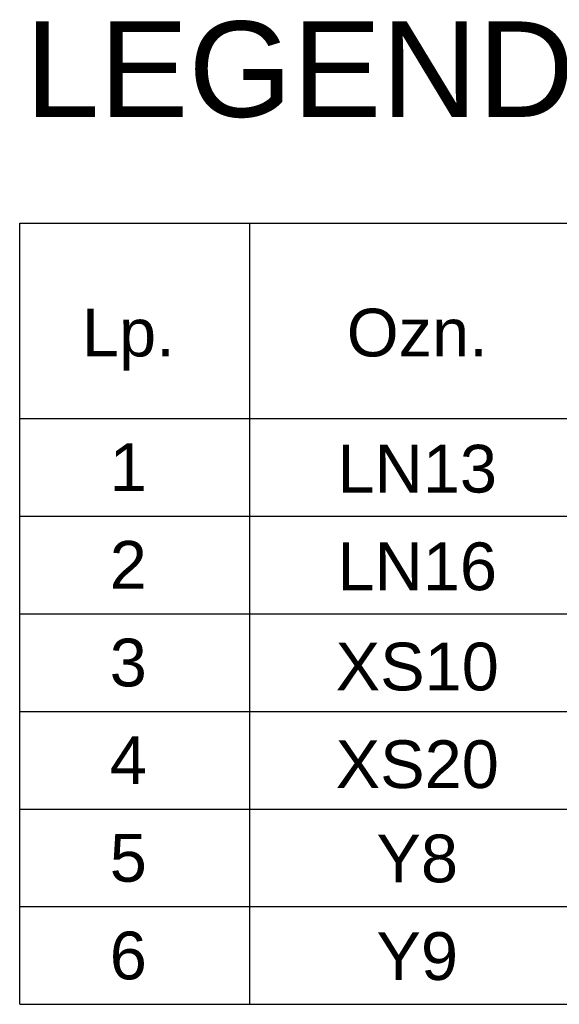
# Model space of a CAD drawing. Header units: millimetres. Extents: x -94648 to 68781, y -29623 to 11990.
# Tile 9 of 181: x -43433 to -43208, y -15167 to -14755. Entities that reach past the tile are written whole.
import ezdxf
from ezdxf.enums import TextEntityAlignment as Align

# ---------------------------------------------------------------- set-up
doc = ezdxf.new("R2010")
doc.units = ezdxf.units.MM
doc.layers.add('AX - OPISY', color=3, linetype='Continuous')
doc.styles.add('ARIAL 1.0', font='arial.ttf')

msp = doc.modelspace()

# ---------------------------------------------------------------- linework, layer by layer
at = {"layer": 'AX - OPISY', "color": 251}
for p, q in [((-43433.47321, -15167.33535), (-43433.47321, -14840.12965)), ((-43433.47321, -14840.12965), (-41450.29808, -14840.12965)), ((-43337.08986, -15167.33535), (-43337.08986, -14840.12965)), ((-43433.47321, -14921.93107), (-41450.29808, -14921.93107)), ((-43433.47321, -14921.93107), (-41450.29808, -14921.93107)), ((-43433.47321, -14962.83179), (-41450.29808, -14962.83179)), ((-43433.47321, -15003.7325), (-41450.29808, -15003.7325)), ((-43433.47321, -15044.63321), (-41450.29808, -15044.63321)), ((-43433.47321, -15085.53392), (-41450.29808, -15085.53392)), ((-43433.47321, -15126.43463), (-41450.29808, -15126.43463)), ((-43433.47321, -15167.33535), (-41450.29808, -15167.33535))]:
    msp.add_line(p, q, dxfattribs=at)

# ---------------------------------------------------------------- texts
at = {"layer": 'AX - OPISY', "color": 7, "style": 'ARIAL 1.0'}
msp.add_text('LEGENDA OPRAW AWARYJNYCH:', height=40, dxfattribs=at).set_placement((-43431.17869, -14795.65428))
at = {"layer": 'AX - OPISY', "style": 'ARIAL 1.0'}
for s, p in [('Ozn.', (-43267.05438, -14885.98072)), ('LN13', (-43267.05438, -14942.98852)), ('LN16', (-43267.05438, -14983.88924)), ('XS10', (-43267.05438, -15025.86283)), ('XS20', (-43267.05438, -15066.76354)), ('Y8', (-43267.05438, -15106.23191)), ('Y9', (-43267.05438, -15147.13262))]:
    msp.add_text(s, height=20, dxfattribs=at).set_placement(p, align=Align.MIDDLE)
for s, p in [('Lp.', (-43388.0138, -14885.98072)), ('1', (-43388.0138, -14942.38143)), ('2', (-43388.0138, -14983.28214)), ('3', (-43388.0138, -15024.18285)), ('4', (-43388.0138, -15065.08357)), ('5', (-43388.0138, -15105.98428)), ('6', (-43388.0138, -15146.88499))]:
    msp.add_text(s, height=20, dxfattribs=at).set_placement(p, align=Align.MIDDLE_CENTER)

doc.saveas('drawing.dxf')
